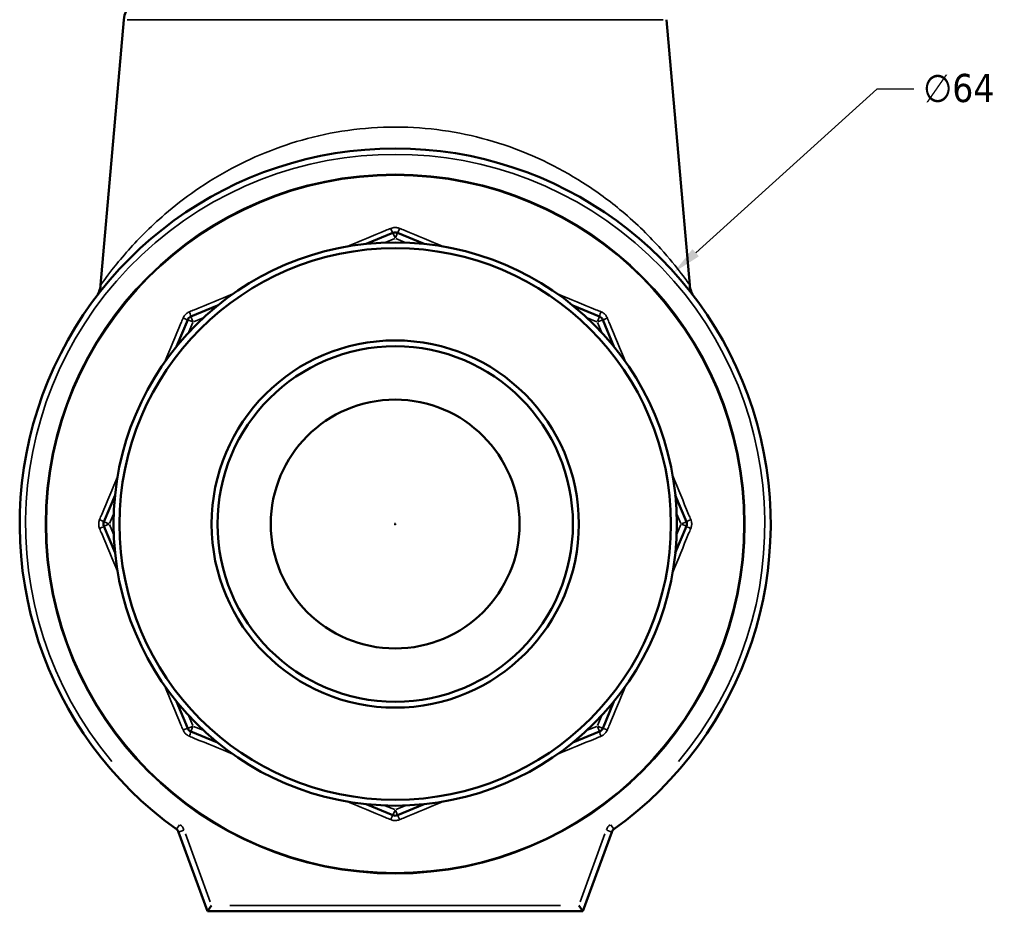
# Model space of a CAD drawing. Header units: millimetres. Extents: x -96 to 918, y -124 to 641.
# Tile 3 of 7: x 304 to 388, y 212 to 288. Entities that reach past the tile are written whole.
import ezdxf

# ---------------------------------------------------------------- set-up
doc = ezdxf.new("R2010")
doc.units = ezdxf.units.MM
for name, color, linetype, lineweight in [('Dimension (ANSI)', 7, 'Continuous', 25), ('Visible (ANSI)', 7, 'Continuous', 50), ('Visible Narrow (ANSI)', 7, 'Continuous', 35)]:
    doc.layers.add(name, color=color, linetype=linetype, lineweight=lineweight)
doc.styles.add('Note Text (ANSI)', font='tahoma.ttf')
doc.dimstyles.new('Default - mm (ANSI)', dxfattribs={"dimtxt": 2.4, "dimasz": 2.5, "dimexe": 3.175, "dimexo": 1.6002, "dimgap": 0.8, "dimtad": 0, "dimtoh": 1, "dimdec": 0, "dimrnd": 1e-08, "dimzin": 4, "dimdsep": 46, "dimtxsty": 'Note Text (ANSI)', "dimcen": 0.09, "dimdle": 10, "dimclrd": 256, "dimclre": 256, "dimclrt": 5, "dimadec": 1, "dimazin": 1, "dimtfac": 1.27, "dimtofl": 0, "dimtmove": 0, "dimatfit": 3, "dimfxl": 1, "dimtolj": 1, "dimtzin": 4, "dimlwd": -1, "dimlwe": -1, "dimarcsym": 0})

# ---------------------------------------------------------------- blocks, each defined once
blk = doc.blocks.new('*D11')
at = {"layer": 'Defpoints', "color": 0, "transparency": 16777216}
for p in [(359.782, 266.372), (312.28, 223.483)]:
    blk.add_point(p, dxfattribs=at)
at = {"layer": 'Dimension (ANSI)', "transparency": 16777216}
for p, q in [((377.082, 281.992), (361.638, 268.048)), ((380.231, 281.992), (377.082, 281.992)), ((336.031, 244.837), (336.031, 245.017)), ((335.941, 244.927), (336.121, 244.927))]:
    blk.add_line(p, q, dxfattribs=at)
blk.add_solid([(361.359, 268.357), (361.917, 267.738), (359.782, 266.372)], dxfattribs=at)
at = {"layer": 'Dimension (ANSI)', "color": 5, "transparency": 16777216, "insert": (381.031, 283.285), "char_height": 2.4, "attachment_point": 1, "style": 'Note Text (ANSI)'}
blk.add_mtext('\\A1;∅64', dxfattribs=at)

msp = doc.modelspace()

# ---------------------------------------------------------------- linework, layer by layer
at = {"layer": 'Visible (ANSI)'}
for p, q in [((312.9039, 287.9017), (310.9254, 265.2881)), ((359.1586, 287.9017), (361.137, 265.2881)), ((335.8399, 269.7431), (333.5633, 268.8001)), ((338.4991, 268.8001), (336.2226, 269.7431)), ((320.8957, 263.5531), (318.6191, 262.6101)), ((353.4433, 262.6101), (351.1667, 263.5531)), ((318.3485, 262.3395), (317.4055, 260.0629)), ((354.6569, 260.0629), (353.7139, 262.3395)), ((312.1584, 247.3953), (311.2155, 245.1187)), ((360.847, 245.1187), (359.904, 247.3953)), ((311.2155, 244.736), (312.1584, 242.4595)), ((359.904, 242.4595), (360.847, 244.736)), ((317.4055, 229.7919), (318.3485, 227.5153)), ((353.7139, 227.5153), (354.6569, 229.7919)), ((318.6191, 227.2447), (320.8957, 226.3017)), ((351.1667, 226.3017), (353.4433, 227.2447)), ((333.5633, 221.0546), (335.8399, 220.1116)), ((336.2226, 220.1116), (338.4991, 221.0546)), ((317.5741, 218.6783), (320.0312, 211.9274)), ((352.0312, 211.9274), (354.4884, 218.6783)), ((320.3813, 212.4274), (320.0312, 211.9274)), ((352.0312, 211.9274), (351.6811, 212.4274)), ((320.0312, 211.9274), (352.0312, 211.9274))]:
    msp.add_line(p, q, dxfattribs=at)
for radius in [24, 23.5, 15.6455, 15.1455, 10.6018]:
    msp.add_circle((336.0312, 244.9274), radius, dxfattribs=at)
for centre, radius, start, end in [((314.8962, 287.7274), 2, 90, 175), ((336.0312, 244.9274), 32, 305.617347, 234.382653), ((336.0312, 269.2812), 0.5, 67.5, 112.5), ((308.933, 265.4624), 2, 322.845075, 355), ((363.1294, 265.4624), 2, 185, 217.154925), ((318.8105, 262.1481), 0.5, 112.5, 157.5), ((353.252, 262.1481), 0.5, 22.5, 67.5), ((311.6774, 244.9274), 0.5, 157.5, 202.5), ((360.385, 244.9274), 0.5, 337.5, 22.5), ((318.8105, 227.7066), 0.5, 202.5, 247.5), ((353.252, 227.7066), 0.5, 292.5, 337.5), ((336.0312, 220.5735), 0.5, 247.5, 292.5), ((317.1042, 218.5073), 0.5, 20, 54.382653), ((354.9582, 218.5073), 0.5, 125.617347, 160)]:
    msp.add_arc(centre, radius, start, end, dxfattribs=at)
at = {"layer": 'Visible Narrow (ANSI)'}
for p, q in [((358.8738, 287.9017), (313.1886, 287.9017)), ((336.0162, 269.3174), (335.8405, 269.7417)), ((336.222, 269.7417), (336.0462, 269.3174)), ((335.1815, 268.9292), (335.9865, 269.2627)), ((336.0759, 269.2627), (336.881, 268.9292)), ((318.7742, 262.1631), (318.3499, 262.3389)), ((318.4585, 261.2984), (318.7919, 262.1034)), ((318.6197, 262.6086), (318.7955, 262.1844)), ((318.8552, 262.1667), (319.6602, 262.5001)), ((352.4022, 262.5001), (353.2073, 262.1667)), ((353.267, 262.1844), (353.4427, 262.6086)), ((353.2705, 262.1034), (353.6039, 261.2984)), ((353.7125, 262.3389), (353.2882, 262.1631)), ((311.2169, 245.1181), (311.6412, 244.9424)), ((311.6959, 244.9721), (312.0294, 245.7771)), ((360.0331, 245.7771), (360.3665, 244.9721)), ((360.4213, 244.9424), (360.8456, 245.1181)), ((311.6412, 244.9124), (311.2169, 244.7366)), ((312.0294, 244.0776), (311.6959, 244.8826)), ((360.3665, 244.8826), (360.0331, 244.0776)), ((360.8456, 244.7366), (360.4213, 244.9124)), ((318.7919, 227.7513), (318.4585, 228.5564)), ((353.6039, 228.5564), (353.2705, 227.7513)), ((318.3499, 227.5159), (318.7742, 227.6916)), ((318.7955, 227.6704), (318.6197, 227.2461)), ((319.6602, 227.3546), (318.8552, 227.6881)), ((353.2073, 227.6881), (352.4022, 227.3546)), ((353.4427, 227.2461), (353.267, 227.6704)), ((353.2882, 227.6916), (353.7125, 227.5159)), ((335.9865, 220.5921), (335.1815, 220.9255)), ((336.881, 220.9255), (336.0759, 220.5921)), ((335.8405, 220.113), (336.0162, 220.5373)), ((336.0462, 220.5373), (336.222, 220.113)), ((317.6637, 219.2884), (317.3963, 218.915)), ((354.6661, 218.915), (354.3987, 219.2884)), ((317.5755, 218.6789), (318.0071, 218.8359)), ((320.2645, 212.7485), (318.1608, 218.5282)), ((353.9017, 218.5282), (351.798, 212.7485)), ((354.0554, 218.8359), (354.4869, 218.6789)), ((350.1161, 212.4274), (321.9463, 212.4274))]:
    msp.add_line(p, q, dxfattribs=at)
for radius in [29.8037, 29.7169]:
    msp.add_circle((336.0312, 244.9274), radius, dxfattribs=at)
for centre, radius, start, end in [((336.0312, 244.9274), 31.5, 320.055612, 219.944388), ((317.1042, 218.5073), 1, 21.719133, 52.66352), ((354.9582, 218.5073), 1, 127.33648, 158.280867)]:
    msp.add_arc(centre, radius, start, end, dxfattribs=at)
for centre, major_axis, start_param, end_param in [((335.6485, 270.2051), (0.1913, -0.4619), 4.9449493, 6.2127518), ((336.4139, 270.2051), (-0.1913, -0.4619), 0.0704335, 1.338236), ((318.4278, 263.072), (0.1913, -0.4619), 0.0704335, 1.338236), ((353.6347, 263.072), (-0.1913, -0.4619), 4.9449493, 6.2127518), ((317.8866, 262.5308), (0.4619, -0.1913), 4.9449493, 6.2127518), ((354.1759, 262.5308), (-0.4619, -0.1913), 0.0704335, 1.338236), ((310.7535, 245.3101), (0.4619, -0.1913), 0.0704335, 1.338236), ((361.3089, 245.3101), (-0.4619, -0.1913), 4.9449493, 6.2127518), ((310.7535, 244.5447), (0.4619, 0.1913), 4.9449493, 6.2127518), ((361.3089, 244.5447), (-0.4619, 0.1913), 0.0704335, 1.338236), ((317.8866, 227.3239), (0.4619, 0.1913), 0.0704335, 1.338236), ((354.1759, 227.3239), (-0.4619, 0.1913), 4.9449493, 6.2127518), ((318.4278, 226.7827), (0.1913, 0.4619), 4.9449493, 6.2127518), ((353.6347, 226.7827), (-0.1913, 0.4619), 0.0704335, 1.338236), ((335.6485, 219.6497), (0.1913, 0.4619), 0.0704335, 1.338236), ((336.4139, 219.6497), (-0.1913, 0.4619), 4.9449493, 6.2127518)]:
    msp.add_ellipse(centre, major_axis=major_axis, ratio=0.0648668, start_param=start_param, end_param=end_param, dxfattribs=at)
for points, knots in [([(361.1369, 265.2883), (361.137, 265.2882), (361.1357, 265.2899), (361.1, 265.3404), (360.8433, 265.7089), (359.9827, 266.8359), (359.3879, 267.577), (357.7552, 269.39), (356.6424, 270.4986), (354.3432, 272.425), (353.228, 273.2549), (349.9121, 275.3664), (347.4957, 276.549), (342.4012, 278.1577), (339.7667, 278.6354), (334.3634, 278.8339), (331.6069, 278.5345), (326.5093, 277.273), (324.1633, 276.3322), (319.9042, 274.0522), (318.0069, 272.6972), (315.1175, 270.2141), (314.0177, 269.0887), (312.6472, 267.5301), (312.2265, 267.0142), (311.3904, 265.9444), (311.0644, 265.4836), (310.9375, 265.3051), (310.9256, 265.2886), (310.9257, 265.2888)], [0.4501964, 0.4501964, 0.4501964, 0.4501964, 0.4943076, 0.4943076, 1.0741989, 1.0741989, 1.6471368, 1.6471368, 2.3665941, 2.3665941, 2.924638, 2.924638, 3.8808635, 3.8808635, 4.7502486, 4.7502486, 5.6393221, 5.6393221, 6.5121466, 6.5121466, 7.4223708, 7.4223708, 8.1552814, 8.1552814, 8.5593189, 8.5593189, 9.1450239, 9.1450239, 9.280958, 9.280958, 9.280958, 9.280958]), ([(336.4126, 270.1183), (336.3259, 270.1543), (336.234, 270.178), (336.0383, 270.1996), (335.9344, 270.195), (335.7707, 270.1618), (335.7091, 270.1429), (335.6498, 270.1183)], [-0.078594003, -0.078594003, -0.078594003, -0.078594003, -0.050284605, -0.050284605, -0.019340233, -0.019340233, 0, 0, 0, 0]), ([(335.6498, 270.1183), (335.5039, 270.0576), (335.3579, 269.997), (334.1202, 269.4826), (333.0279, 269.0289), (331.9351, 268.5753)], [-3.59469497, -3.59469497, -3.59469497, -3.59469497, -3.54704075, -3.54704075, -3.19060554, -3.19060554, -3.19060554, -3.19060554]), ([(340.1273, 268.5753), (339.0346, 269.0289), (337.9422, 269.4826), (336.7045, 269.997), (336.5585, 270.0576), (336.4126, 270.1183)], [-2.13345661, -2.13345661, -2.13345661, -2.13345661, -1.77702139, -1.77702139, -1.72936717, -1.72936717, -1.72936717, -1.72936717]), ([(322.206, 264.5453), (321.1126, 264.0934), (320.0193, 263.6418), (318.7804, 263.1303), (318.6343, 263.07), (318.4882, 263.0097)], [-2.13345661, -2.13345661, -2.13345661, -2.13345661, -1.77702139, -1.77702139, -1.72936717, -1.72936717, -1.72936717, -1.72936717]), ([(353.5742, 263.0097), (353.4281, 263.07), (353.282, 263.1303), (352.0431, 263.6418), (350.9499, 264.0934), (349.8564, 264.5453)], [-3.59469497, -3.59469497, -3.59469497, -3.59469497, -3.54704075, -3.54704075, -3.19060554, -3.19060554, -3.19060554, -3.19060554]), ([(318.4882, 263.0097), (318.4015, 262.9739), (318.3197, 262.9256), (318.1661, 262.8026), (318.0959, 262.7258), (318.0036, 262.5866), (317.9734, 262.5296), (317.9489, 262.4704)], [-0.078594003, -0.078594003, -0.078594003, -0.078594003, -0.050284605, -0.050284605, -0.019340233, -0.019340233, 0, 0, 0, 0]), ([(354.1135, 262.4704), (354.0777, 262.5571), (354.0295, 262.6389), (353.9065, 262.7925), (353.8296, 262.8627), (353.6904, 262.955), (353.6335, 262.9852), (353.5742, 263.0097)], [-0.078594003, -0.078594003, -0.078594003, -0.078594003, -0.050284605, -0.050284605, -0.019340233, -0.019340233, 0, 0, 0, 0]), ([(317.9489, 262.4704), (317.8886, 262.3243), (317.8283, 262.1782), (317.3168, 260.9393), (316.8652, 259.846), (316.4133, 258.7526)], [-3.59469497, -3.59469497, -3.59469497, -3.59469497, -3.54704075, -3.54704075, -3.19060554, -3.19060554, -3.19060554, -3.19060554]), ([(355.6492, 258.7526), (355.1972, 259.846), (354.7457, 260.9393), (354.2342, 262.1782), (354.1738, 262.3243), (354.1135, 262.4704)], [-2.13345661, -2.13345661, -2.13345661, -2.13345661, -1.77702139, -1.77702139, -1.72936717, -1.72936717, -1.72936717, -1.72936717]), ([(312.3833, 249.0235), (311.9297, 247.9307), (311.476, 246.8384), (310.9616, 245.6006), (310.901, 245.4547), (310.8403, 245.3087)], [-2.13345661, -2.13345661, -2.13345661, -2.13345661, -1.77702139, -1.77702139, -1.72936717, -1.72936717, -1.72936717, -1.72936717]), ([(361.2221, 245.3087), (361.1615, 245.4547), (361.1008, 245.6006), (360.5865, 246.8384), (360.1327, 247.9307), (359.6791, 249.0235)], [-3.59469497, -3.59469497, -3.59469497, -3.59469497, -3.54704075, -3.54704075, -3.19060554, -3.19060554, -3.19060554, -3.19060554]), ([(310.8403, 245.3087), (310.8043, 245.222), (310.7806, 245.1301), (310.7589, 244.9345), (310.7636, 244.8305), (310.7968, 244.6669), (310.8157, 244.6052), (310.8403, 244.546)], [-0.078594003, -0.078594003, -0.078594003, -0.078594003, -0.050284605, -0.050284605, -0.019340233, -0.019340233, 0, 0, 0, 0]), ([(361.2221, 244.546), (361.2581, 244.6327), (361.2818, 244.7246), (361.3035, 244.9202), (361.2988, 245.0242), (361.2656, 245.1878), (361.2467, 245.2495), (361.2221, 245.3087)], [-0.078594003, -0.078594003, -0.078594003, -0.078594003, -0.050284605, -0.050284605, -0.019340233, -0.019340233, 0, 0, 0, 0]), ([(310.8403, 244.546), (310.901, 244.4001), (310.9616, 244.2541), (311.476, 243.0164), (311.9297, 241.924), (312.3833, 240.8313)], [-3.59469497, -3.59469497, -3.59469497, -3.59469497, -3.54704075, -3.54704075, -3.19060554, -3.19060554, -3.19060554, -3.19060554]), ([(359.6791, 240.8313), (360.1327, 241.924), (360.5865, 243.0164), (361.1008, 244.2541), (361.1615, 244.4001), (361.2221, 244.546)], [-2.13345661, -2.13345661, -2.13345661, -2.13345661, -1.77702139, -1.77702139, -1.72936717, -1.72936717, -1.72936717, -1.72936717]), ([(316.4133, 231.1022), (316.8652, 230.0087), (317.3168, 228.9155), (317.8283, 227.6766), (317.8886, 227.5305), (317.9489, 227.3844)], [-2.13345661, -2.13345661, -2.13345661, -2.13345661, -1.77702139, -1.77702139, -1.72936717, -1.72936717, -1.72936717, -1.72936717]), ([(354.1135, 227.3844), (354.1738, 227.5305), (354.2342, 227.6766), (354.7457, 228.9155), (355.1972, 230.0087), (355.6492, 231.1022)], [-3.59469497, -3.59469497, -3.59469497, -3.59469497, -3.54704075, -3.54704075, -3.19060554, -3.19060554, -3.19060554, -3.19060554]), ([(317.9489, 227.3844), (317.9847, 227.2976), (318.033, 227.2158), (318.156, 227.0622), (318.2328, 226.992), (318.372, 226.8998), (318.429, 226.8695), (318.4882, 226.8451)], [-0.078594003, -0.078594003, -0.078594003, -0.078594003, -0.050284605, -0.050284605, -0.019340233, -0.019340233, 0, 0, 0, 0]), ([(318.4882, 226.8451), (318.6343, 226.7847), (318.7804, 226.7244), (320.0193, 226.2129), (321.1126, 225.7613), (322.206, 225.3094)], [-3.59469497, -3.59469497, -3.59469497, -3.59469497, -3.54704075, -3.54704075, -3.19060554, -3.19060554, -3.19060554, -3.19060554]), ([(349.8564, 225.3094), (350.9499, 225.7613), (352.0431, 226.2129), (353.282, 226.7244), (353.4281, 226.7847), (353.5742, 226.8451)], [-2.13345661, -2.13345661, -2.13345661, -2.13345661, -1.77702139, -1.77702139, -1.72936717, -1.72936717, -1.72936717, -1.72936717]), ([(353.5742, 226.8451), (353.661, 226.8809), (353.7427, 226.9291), (353.8964, 227.0521), (353.9666, 227.1289), (354.0588, 227.2681), (354.0891, 227.3251), (354.1135, 227.3844)], [-0.078594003, -0.078594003, -0.078594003, -0.078594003, -0.050284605, -0.050284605, -0.019340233, -0.019340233, 0, 0, 0, 0]), ([(331.9351, 221.2795), (333.0279, 220.8259), (334.1202, 220.3721), (335.3579, 219.8578), (335.5039, 219.7971), (335.6498, 219.7365)], [-2.13345661, -2.13345661, -2.13345661, -2.13345661, -1.77702139, -1.77702139, -1.72936717, -1.72936717, -1.72936717, -1.72936717]), ([(336.4126, 219.7365), (336.5585, 219.7971), (336.7045, 219.8578), (337.9422, 220.3721), (339.0346, 220.8259), (340.1273, 221.2795)], [-3.59469497, -3.59469497, -3.59469497, -3.59469497, -3.54704075, -3.54704075, -3.19060554, -3.19060554, -3.19060554, -3.19060554]), ([(335.6498, 219.7365), (335.7365, 219.7005), (335.8285, 219.6767), (336.0241, 219.6551), (336.128, 219.6598), (336.2917, 219.693), (336.3534, 219.7119), (336.4126, 219.7365)], [-0.078594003, -0.078594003, -0.078594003, -0.078594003, -0.050284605, -0.050284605, -0.019340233, -0.019340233, 0, 0, 0, 0])]:
    msp.add_open_spline(points, degree=3, knots=knots, dxfattribs=at)

# ---------------------------------------------------------------- dimensions: what is measured, and where the dimension line sits
at = {"layer": 'Dimension (ANSI)'}
dim = msp.add_diameter_dim_2p(p1=(312.28, 223.4826), p2=(359.7825, 266.3722), dimstyle='Default - mm (ANSI)', override={"dimgap": 0.8, "dimtih": 1, "dimdec": 0, "dimlfac": 1, "dimtol": 0, "dimlim": 0, "dimtp": 0, "dimtm": 0, "dimtdec": 2}, dxfattribs=at)
dim.commit()
dim.dimension.update_dxf_attribs({"geometry": '*D11', "text_midpoint": (384.0282, 281.9922), "dimtype": 163})

doc.saveas('drawing.dxf')
